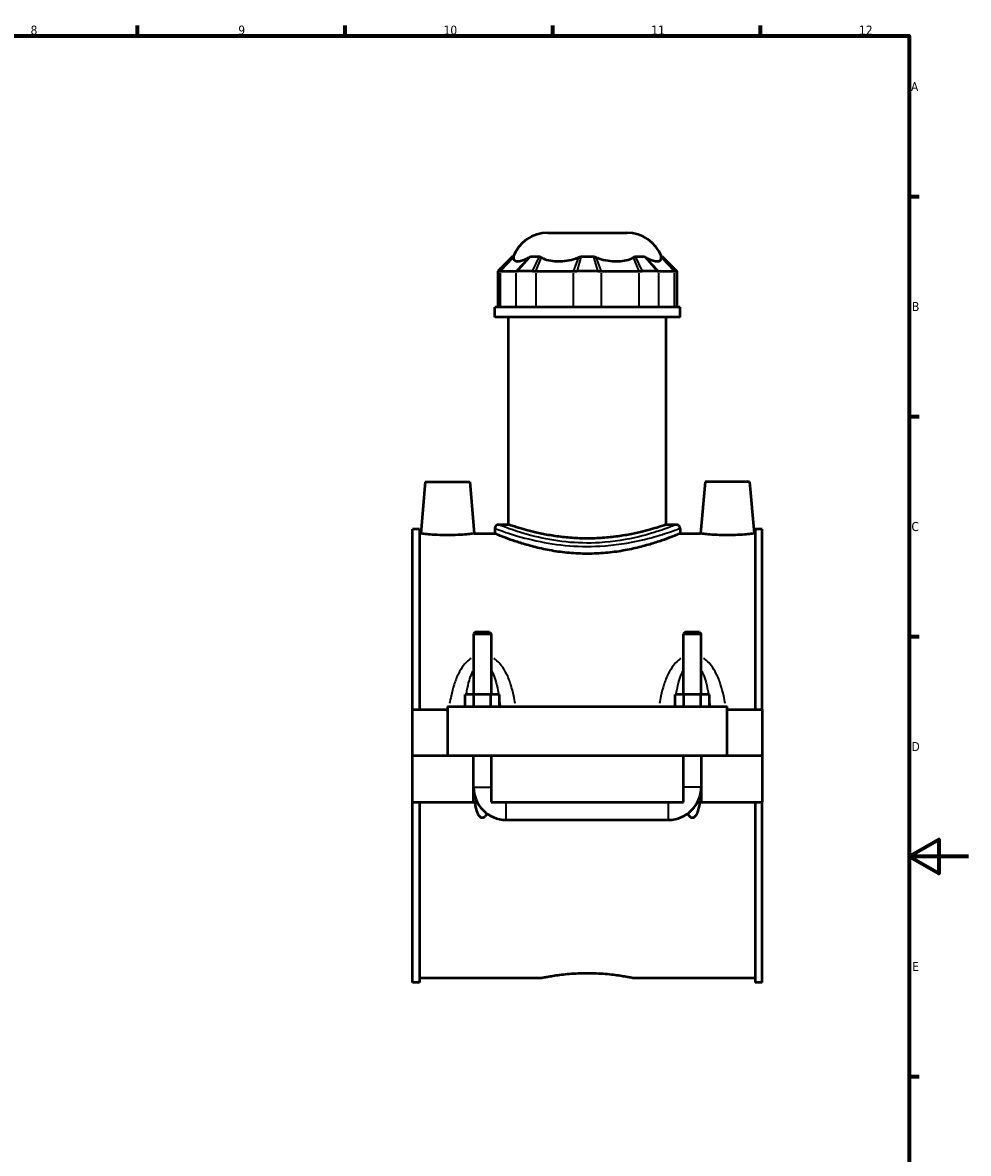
# Model space of a CAD drawing. Header units: millimetres. Extents: x 0 to 898, y -421 to 964.
# Tile 6 of 7: x 522 to 841, y 197 to 578. Entities that reach past the tile are written whole.
import ezdxf

# ---------------------------------------------------------------- set-up
doc = ezdxf.new("R2010")
doc.units = ezdxf.units.MM
for name, color, linetype, lineweight in [('Border (ANSI)', 7, 'Continuous', 70), ('Visible (ANSI)', 7, 'Continuous', 50), ('Visible Narrow (ANSI)', 7, 'Continuous', 35)]:
    doc.layers.add(name, color=color, linetype=linetype, lineweight=lineweight)
doc.styles.add('Note Text (ANSI)', font='tahoma.ttf')

# ---------------------------------------------------------------- blocks, each defined once
blk = doc.blocks.new('Borders Default Border')
at = {"layer": 'Border (ANSI)'}
for p, q in [((560.67, 574), (560.67, 577.45)), ((630.75, 574), (630.75, 577.45)), ((700.83, 574), (700.83, 577.45)), ((770.92, 574), (770.92, 577.45)), ((821, 519.75), (824.45, 519.75)), ((821, 445.5), (824.45, 445.5)), ((821, 371.25), (824.45, 371.25)), ((821, 222.75), (824.45, 222.75))]:
    blk.add_line(p, q, dxfattribs=at)
at = {"layer": 'Border (ANSI)', "flags": 128}
for points in [[(20, 20), (20, 574), (821, 574), (821, 20), (20, 20)], [(841, 297), (821, 297), (831, 302.77), (831, 291.23), (821, 297)]]:
    blk.add_lwpolyline(points, dxfattribs=at)
at = {"layer": 'Border (ANSI)', "color": 230, "true_color": 0xff0080, "attachment_point": 7, "style": 'Note Text (ANSI)'}
for s, insert, char_height in [('8', (524.63, 574.33), 3.05), ('9', (594.7, 574.34), 3.05), ('10', (663.96, 574.34), 3.048), ('11', (734.04, 574.4), 3.048), ('12', (804.13, 574.4), 3.048), ('A', (821.63, 555.35), 3.05), ('B', (821.99, 481.1), 3.05), ('C', (821.8, 406.8), 3.05), ('D', (821.81, 332.6), 3.05), ('E', (822.05, 258.35), 3.05)]:
    blk.add_mtext(s, dxfattribs=dict(at, insert=insert, char_height=char_height))

msp = doc.modelspace()

# ---------------------------------------------------------------- linework, layer by layer
at = {"layer": 'Visible (ANSI)'}
for p, q in [((699.118, 507.507), (725.81, 507.507)), ((687.244, 499.527), (682.244, 494.527)), ((687.244, 499.527), (687.556, 499.527)), ((693.338, 499.527), (696.364, 499.527)), ((710.323, 499.527), (714.604, 499.527)), ((728.563, 499.527), (731.59, 499.527)), ((737.372, 499.527), (737.684, 499.527)), ((737.684, 499.527), (742.684, 494.527)), ((682.763, 494.527), (682.244, 494.527)), ((682.244, 494.527), (682.244, 482.427)), ((683.195, 494.527), (688.385, 494.527)), ((693.985, 494.527), (688.94, 494.527)), ((695.15, 494.527), (707.68, 494.527)), ((716.031, 494.527), (708.897, 494.527)), ((717.247, 494.527), (729.777, 494.527)), ((735.987, 494.527), (730.943, 494.527)), ((736.542, 494.527), (741.732, 494.527)), ((742.684, 494.527), (742.164, 494.527)), ((742.684, 494.527), (742.684, 482.427)), ((743.714, 482.427), (681.214, 482.427)), ((681.214, 479.007), (681.214, 482.427)), ((743.714, 479.007), (743.714, 482.427)), ((743.714, 479.007), (681.214, 479.007)), ((685.901, 409.007), (685.901, 479.007)), ((739.026, 409.007), (739.026, 479.007)), ((657.764, 423.507), (656.233, 406.007)), ((657.764, 423.507), (672.764, 423.507)), ((672.764, 423.507), (674.295, 406.007)), ((752.164, 423.507), (750.633, 406.007)), ((767.164, 423.507), (752.164, 423.507)), ((767.164, 423.507), (768.695, 406.007)), ((685.901, 409.007), (682.464, 409.007)), ((742.464, 409.007), (739.026, 409.007)), ((653.464, 346.632), (653.464, 407.507)), ((655.824, 407.507), (653.464, 407.507)), ((655.824, 407.507), (655.824, 346.632)), ((655.824, 406.007), (656.233, 406.007)), ((674.295, 406.007), (681.214, 406.007)), ((681.214, 407.757), (681.214, 406.007)), ((743.714, 407.757), (743.714, 406.007)), ((743.714, 406.007), (750.633, 406.007)), ((768.695, 406.007), (769.104, 406.007)), ((769.104, 407.507), (769.104, 346.632)), ((771.464, 407.507), (769.104, 407.507)), ((771.464, 346.632), (771.464, 407.507)), ((674.664, 372.724), (674.064, 372.124)), ((674.064, 372.124), (680.064, 372.124)), ((674.064, 372.124), (674.064, 351.632)), ((679.464, 372.724), (674.664, 372.724)), ((679.464, 372.724), (680.064, 372.124)), ((680.064, 372.124), (680.064, 351.632)), ((745.464, 372.724), (744.864, 372.124)), ((744.864, 372.124), (750.864, 372.124)), ((744.864, 351.632), (744.864, 372.124)), ((750.264, 372.724), (745.464, 372.724)), ((750.264, 372.724), (750.864, 372.124)), ((750.864, 351.632), (750.864, 372.124)), ((674.177, 351.632), (671.29, 351.632)), ((671.29, 347.632), (671.29, 351.632)), ((679.95, 351.632), (674.177, 351.632)), ((674.177, 347.632), (674.177, 351.632)), ((682.837, 351.632), (679.95, 351.632)), ((679.95, 347.632), (679.95, 351.632)), ((682.837, 347.632), (682.837, 351.632)), ((742.09, 347.632), (742.09, 351.632)), ((744.977, 351.632), (742.09, 351.632)), ((750.75, 351.632), (744.977, 351.632)), ((744.977, 347.632), (744.977, 351.632)), ((753.637, 351.632), (750.75, 351.632)), ((750.75, 347.632), (750.75, 351.632)), ((753.637, 347.632), (753.637, 351.632)), ((665.264, 347.632), (665.264, 331.057)), ((665.264, 347.632), (759.664, 347.632)), ((759.664, 331.057), (759.664, 347.632)), ((653.464, 346.632), (665.264, 346.632)), ((653.464, 331.057), (653.464, 346.632)), ((759.664, 346.632), (771.464, 346.632)), ((771.464, 346.632), (771.464, 331.057)), ((653.464, 331.057), (665.264, 331.057)), ((653.464, 315.382), (653.464, 330.957)), ((674.064, 330.957), (653.464, 330.957)), ((665.264, 331.057), (759.664, 331.057)), ((674.064, 331.057), (674.064, 330.957)), ((674.064, 315.382), (674.064, 330.957)), ((680.064, 331.057), (680.064, 330.957)), ((680.064, 330.957), (680.064, 315.382)), ((744.864, 330.957), (680.064, 330.957)), ((744.864, 330.957), (744.864, 331.057)), ((744.864, 315.382), (744.864, 330.957)), ((750.864, 330.957), (750.864, 331.057)), ((750.864, 330.957), (750.864, 315.382)), ((771.464, 330.957), (750.864, 330.957)), ((759.664, 331.057), (771.464, 331.057)), ((771.464, 330.957), (771.464, 315.382)), ((653.464, 254.507), (653.464, 315.382)), ((653.464, 315.382), (674.064, 315.382)), ((655.824, 315.382), (655.824, 254.507)), ((674.54, 315.382), (674.064, 315.382)), ((674.54, 315.382), (674.555, 315.382)), ((675.266, 315.382), (674.555, 315.382)), ((680.064, 315.382), (744.864, 315.382)), ((750.372, 315.382), (749.662, 315.382)), ((750.372, 315.382), (750.388, 315.382)), ((750.864, 315.382), (750.388, 315.382)), ((750.864, 315.382), (771.464, 315.382)), ((769.104, 315.382), (769.104, 254.507)), ((771.464, 254.507), (771.464, 315.382)), ((685.064, 309.382), (739.864, 309.382)), ((655.824, 256.007), (696.784, 256.007)), ((728.144, 256.007), (769.104, 256.007)), ((655.824, 254.507), (653.464, 254.507)), ((771.464, 254.507), (769.104, 254.507))]:
    msp.add_line(p, q, dxfattribs=at)
for centre, radius, start, end in [((699.118, 495.007), 12.5, 90, 158.80151), ((725.81, 495.007), 12.5, 21.19849, 90), ((682.464, 407.757), 1.25, 90, 180), ((742.464, 407.757), 1.25, 0, 90), ((685.064, 320.382), 11, 180, 270), ((739.864, 320.382), 11, 270, 0)]:
    msp.add_arc(centre, radius, start, end, dxfattribs=at)
for points, knots in [([(687.526, 499.215), (687.517, 499.085), (687.522, 498.967), (687.577, 498.555), (687.719, 498.298), (688.194, 497.966), (688.527, 497.89), (688.896, 497.89), (689.266, 497.89), (689.739, 497.966), (690.829, 498.298), (691.446, 498.555), (692.263, 498.967), (692.485, 499.085), (692.716, 499.215)], [4.5222005, 4.5222005, 4.5222005, 4.5222005, 4.6162843, 4.6162843, 4.9060604, 4.9060604, 5.1958365, 5.1958365, 5.1958365, 5.4856126, 5.4856126, 5.7753886, 5.7753886, 5.8694725, 5.8694725, 5.8694725, 5.8694725]), ([(696.944, 499.215), (697.163, 499.085), (697.392, 498.967), (698.286, 498.555), (699.104, 498.298), (700.866, 497.966), (701.809, 497.89), (702.702, 497.89), (703.594, 497.89), (704.596, 497.966), (706.612, 498.298), (707.627, 498.555), (708.837, 498.967), (709.156, 499.085), (709.474, 499.215)], [4.5222005, 4.5222005, 4.5222005, 4.5222005, 4.6162843, 4.6162843, 4.9060604, 4.9060604, 5.1958365, 5.1958365, 5.1958365, 5.4856126, 5.4856126, 5.7753886, 5.7753886, 5.8694725, 5.8694725, 5.8694725, 5.8694725]), ([(715.453, 499.215), (715.771, 499.085), (716.091, 498.967), (717.301, 498.555), (718.315, 498.298), (720.331, 497.966), (721.333, 497.89), (722.226, 497.89), (723.118, 497.89), (724.062, 497.966), (725.823, 498.298), (726.641, 498.555), (727.536, 498.967), (727.765, 499.085), (727.983, 499.215)], [4.5222005, 4.5222005, 4.5222005, 4.5222005, 4.6162843, 4.6162843, 4.9060604, 4.9060604, 5.1958365, 5.1958365, 5.1958365, 5.4856126, 5.4856126, 5.7753886, 5.7753886, 5.8694725, 5.8694725, 5.8694725, 5.8694725]), ([(732.211, 499.215), (732.442, 499.085), (732.665, 498.967), (733.482, 498.555), (734.098, 498.298), (735.188, 497.966), (735.661, 497.89), (736.031, 497.89), (736.401, 497.89), (736.733, 497.966), (737.208, 498.298), (737.351, 498.555), (737.406, 498.967), (737.41, 499.085), (737.402, 499.215)], [4.5222005, 4.5222005, 4.5222005, 4.5222005, 4.6162843, 4.6162843, 4.9060604, 4.9060604, 5.1958365, 5.1958365, 5.1958365, 5.4856126, 5.4856126, 5.7753886, 5.7753886, 5.8694725, 5.8694725, 5.8694725, 5.8694725]), ([(682.763, 494.527), (682.825, 494.527), (682.892, 494.527), (683.036, 494.527), (683.113, 494.527), (683.195, 494.527)], [0.28940049, 0.28940049, 0.28940049, 0.28940049, 0.34104978, 0.34104978, 0.39269908, 0.39269908, 0.39269908, 0.39269908]), ([(688.385, 494.527), (688.468, 494.527), (688.555, 494.527), (688.74, 494.527), (688.838, 494.527), (688.94, 494.527)], [-0.39269908, -0.39269908, -0.39269908, -0.39269908, -0.34104978, -0.34104978, -0.28940049, -0.28940049, -0.28940049, -0.28940049]), ([(693.985, 494.527), (694.174, 494.527), (694.366, 494.527), (694.755, 494.527), (694.951, 494.527), (695.15, 494.527)], [0.28940049, 0.28940049, 0.28940049, 0.28940049, 0.34104978, 0.34104978, 0.39269908, 0.39269908, 0.39269908, 0.39269908]), ([(707.68, 494.527), (707.879, 494.527), (708.08, 494.527), (708.486, 494.527), (708.69, 494.527), (708.897, 494.527)], [-0.39269908, -0.39269908, -0.39269908, -0.39269908, -0.34104978, -0.34104978, -0.28940049, -0.28940049, -0.28940049, -0.28940049]), ([(716.031, 494.527), (716.237, 494.527), (716.442, 494.527), (716.848, 494.527), (717.048, 494.527), (717.247, 494.527)], [0.28940049, 0.28940049, 0.28940049, 0.28940049, 0.34104978, 0.34104978, 0.39269908, 0.39269908, 0.39269908, 0.39269908]), ([(729.777, 494.527), (729.976, 494.527), (730.173, 494.527), (730.561, 494.527), (730.753, 494.527), (730.943, 494.527)], [-0.39269908, -0.39269908, -0.39269908, -0.39269908, -0.34104978, -0.34104978, -0.28940049, -0.28940049, -0.28940049, -0.28940049]), ([(735.987, 494.527), (736.09, 494.527), (736.187, 494.527), (736.372, 494.527), (736.46, 494.527), (736.542, 494.527)], [0.28940049, 0.28940049, 0.28940049, 0.28940049, 0.34104978, 0.34104978, 0.39269908, 0.39269908, 0.39269908, 0.39269908]), ([(741.732, 494.527), (741.815, 494.527), (741.892, 494.527), (742.036, 494.527), (742.103, 494.527), (742.164, 494.527)], [-0.39269908, -0.39269908, -0.39269908, -0.39269908, -0.34104978, -0.34104978, -0.28940049, -0.28940049, -0.28940049, -0.28940049]), ([(739.026, 409.007), (739.026, 409.007), (738.864, 408.952), (738.185, 408.724), (737.669, 408.553), (736.309, 408.122), (735.465, 407.862), (733.519, 407.302), (732.418, 407.003), (730.074, 406.421), (728.75, 406.118), (725.863, 405.546), (724.3, 405.277), (721.032, 404.826), (719.325, 404.645), (715.882, 404.405), (714.146, 404.345), (710.781, 404.345), (709.046, 404.405), (705.603, 404.645), (703.895, 404.826), (700.628, 405.277), (699.065, 405.546), (696.177, 406.118), (694.853, 406.421), (692.51, 407.003), (691.408, 407.302), (689.463, 407.862), (688.618, 408.122), (687.259, 408.553), (686.742, 408.724), (686.064, 408.952), (685.901, 409.007), (685.901, 409.007)], [4.0374679, 4.0374679, 4.0374679, 4.0374679, 4.5420232, 4.5420232, 5.0465786, 5.0465786, 5.5511339, 5.5511339, 6.0556892, 6.0556892, 6.5605009, 6.5605009, 7.0653125, 7.0653125, 7.5701242, 7.5701242, 8.0749358, 8.0749358, 8.5797475, 8.5797475, 9.0845591, 9.0845591, 9.5893708, 9.5893708, 10.0941824, 10.0941824, 10.5987377, 10.5987377, 11.1032931, 11.1032931, 11.6078484, 11.6078484, 12.1124037, 12.1124037, 12.1124037, 12.1124037]), ([(674.295, 406.007), (674.295, 406.007), (674.069, 405.979), (673.151, 405.876), (672.459, 405.802), (670.86, 405.664), (669.844, 405.59), (667.616, 405.485), (666.403, 405.456), (664.125, 405.456), (662.912, 405.485), (660.683, 405.59), (659.668, 405.664), (658.068, 405.802), (657.376, 405.876), (656.458, 405.979), (656.233, 406.007), (656.233, 406.007)], [1.3658311, 1.3658311, 1.3658311, 1.3658311, 1.707078, 1.707078, 2.0483248, 2.0483248, 2.3899935, 2.3899935, 2.7316622, 2.7316622, 3.0733309, 3.0733309, 3.4149996, 3.4149996, 3.7562465, 3.7562465, 4.0974934, 4.0974934, 4.0974934, 4.0974934]), ([(743.714, 406.007), (743.714, 406.007), (743.521, 405.926), (742.718, 405.597), (742.108, 405.349), (740.506, 404.725), (739.512, 404.349), (737.226, 403.537), (735.934, 403.102), (733.186, 402.254), (731.633, 401.811), (728.245, 400.97), (726.41, 400.573), (722.569, 399.906), (720.56, 399.636), (716.502, 399.276), (714.453, 399.187), (710.474, 399.187), (708.425, 399.276), (704.368, 399.636), (702.358, 399.906), (698.517, 400.573), (696.683, 400.97), (693.295, 401.811), (691.741, 402.254), (688.994, 403.102), (687.701, 403.537), (685.415, 404.349), (684.421, 404.725), (682.819, 405.349), (682.209, 405.597), (681.406, 405.926), (681.214, 406.007), (681.214, 406.007)], [4.772519, 4.772519, 4.772519, 4.772519, 5.3687232, 5.3687232, 5.9649274, 5.9649274, 6.5611316, 6.5611316, 7.1573358, 7.1573358, 7.7542614, 7.7542614, 8.3511869, 8.3511869, 8.9481124, 8.9481124, 9.545038, 9.545038, 10.1419635, 10.1419635, 10.7388891, 10.7388891, 11.3358146, 11.3358146, 11.9327401, 11.9327401, 12.5289443, 12.5289443, 13.1251485, 13.1251485, 13.7213528, 13.7213528, 14.317557, 14.317557, 14.317557, 14.317557]), ([(768.695, 406.007), (768.695, 406.007), (768.469, 405.979), (767.551, 405.876), (766.859, 405.802), (765.26, 405.664), (764.244, 405.59), (762.016, 405.485), (760.803, 405.456), (759.664, 405.456), (758.525, 405.456), (757.312, 405.485), (755.083, 405.59), (754.068, 405.664), (752.468, 405.802), (751.776, 405.876), (750.858, 405.979), (750.633, 406.007), (750.633, 406.007)], [4.0974934, 4.0974934, 4.0974934, 4.0974934, 4.4387402, 4.4387402, 4.7799871, 4.7799871, 5.1216558, 5.1216558, 5.4633245, 5.4633245, 5.4633245, 5.8049932, 5.8049932, 6.1466619, 6.1466619, 6.4879087, 6.4879087, 6.8291556, 6.8291556, 6.8291556, 6.8291556]), ([(678.588, 311.49), (678.558, 311.425), (678.527, 311.36), (678.305, 310.918), (678.033, 310.489), (677.603, 310.171), (677.502, 310.111), (677.287, 310.029), (677.172, 310.007), (676.956, 310.007), (676.841, 310.029), (676.625, 310.111), (676.524, 310.171), (676.094, 310.489), (675.823, 310.918), (675.381, 311.797), (675.202, 312.327), (674.902, 313.418), (674.783, 313.98), (674.637, 314.828), (674.594, 315.104), (674.555, 315.382)], [1.36715814, 1.36715814, 1.36715814, 1.36715814, 1.38954137, 1.38954137, 1.51986951, 1.51986951, 1.55232167, 1.55232167, 1.58477384, 1.58477384, 1.617226, 1.617226, 1.64967817, 1.64967817, 1.7800063, 1.7800063, 1.95369898, 1.95369898, 2.12739165, 2.12739165, 2.21000929, 2.21000929, 2.21000929, 2.21000929]), ([(750.372, 315.382), (750.333, 315.104), (750.29, 314.828), (750.144, 313.98), (750.026, 313.418), (749.725, 312.327), (749.547, 311.797), (749.105, 310.918), (748.833, 310.489), (748.403, 310.171), (748.302, 310.111), (748.087, 310.029), (747.972, 310.007), (747.756, 310.007), (747.641, 310.029), (747.425, 310.111), (747.324, 310.171), (746.894, 310.489), (746.623, 310.918), (746.401, 311.36), (746.369, 311.425), (746.339, 311.49)], [0.95953839, 0.95953839, 0.95953839, 0.95953839, 1.04215603, 1.04215603, 1.2158487, 1.2158487, 1.38954137, 1.38954137, 1.51986951, 1.51986951, 1.55232167, 1.55232167, 1.58477384, 1.58477384, 1.617226, 1.617226, 1.64967817, 1.64967817, 1.7800063, 1.7800063, 1.80238953, 1.80238953, 1.80238953, 1.80238953]), ([(696.784, 256.007), (696.784, 256.007), (696.879, 256.027), (697.277, 256.109), (697.58, 256.171), (698.381, 256.326), (698.879, 256.42), (700.03, 256.62), (700.682, 256.728), (702.071, 256.935), (702.855, 257.043), (704.565, 257.246), (705.49, 257.34), (707.421, 257.498), (708.428, 257.561), (710.456, 257.644), (711.476, 257.665), (713.451, 257.665), (714.472, 257.644), (716.499, 257.561), (717.507, 257.498), (719.438, 257.34), (720.362, 257.246), (722.072, 257.043), (722.857, 256.935), (724.246, 256.728), (724.898, 256.62), (726.048, 256.42), (726.546, 256.326), (727.347, 256.171), (727.651, 256.109), (728.049, 256.027), (728.144, 256.007), (728.144, 256.007)], [2.3701179, 2.3701179, 2.3701179, 2.3701179, 2.6663727, 2.6663727, 2.9626275, 2.9626275, 3.2588823, 3.2588823, 3.5551371, 3.5551371, 3.8514117, 3.8514117, 4.1476864, 4.1476864, 4.4439611, 4.4439611, 4.7402358, 4.7402358, 5.0365105, 5.0365105, 5.3327852, 5.3327852, 5.6290598, 5.6290598, 5.9253345, 5.9253345, 6.2215893, 6.2215893, 6.5178441, 6.5178441, 6.8140989, 6.8140989, 7.1103537, 7.1103537, 7.1103537, 7.1103537])]:
    msp.add_open_spline(points, degree=3, knots=knots, dxfattribs=at)
for points in [[(687.556, 499.527), (687.544, 499.438), (687.534, 499.333), (687.526, 499.215)], [(692.716, 499.215), (692.93, 499.335), (693.138, 499.44), (693.338, 499.527)], [(696.364, 499.527), (696.552, 499.438), (696.745, 499.333), (696.944, 499.215)], [(709.474, 499.215), (709.769, 499.335), (710.052, 499.44), (710.323, 499.527)], [(714.604, 499.527), (714.881, 499.438), (715.164, 499.333), (715.453, 499.215)], [(727.983, 499.215), (728.186, 499.335), (728.379, 499.44), (728.563, 499.527)], [(731.59, 499.527), (731.794, 499.438), (732.001, 499.333), (732.211, 499.215)], [(737.402, 499.215), (737.394, 499.335), (737.383, 499.44), (737.372, 499.527)]]:
    msp.add_open_spline(points, degree=3, dxfattribs=at)
at = {"layer": 'Visible Narrow (ANSI)'}
for p, q in [((683.003, 494.777), (687.316, 499.277)), ((683.412, 494.762), (687.309, 498.981)), ((692.499, 498.981), (688.602, 494.762)), ((693.118, 499.277), (689.16, 494.777)), ((694.104, 494.777), (696.245, 499.277)), ((695.24, 494.762), (696.854, 498.981)), ((709.384, 498.981), (707.77, 494.762)), ((710.252, 499.277), (708.968, 494.777)), ((715.96, 494.777), (714.675, 499.277)), ((717.158, 494.762), (715.543, 498.981)), ((728.073, 498.981), (729.688, 494.762)), ((728.682, 499.277), (730.824, 494.777)), ((735.768, 494.777), (731.81, 499.277)), ((736.326, 494.762), (732.428, 498.981)), ((737.612, 499.277), (741.924, 494.777)), ((737.618, 498.981), (741.516, 494.762)), ((683.195, 483.032), (683.195, 493.922)), ((688.385, 493.922), (688.385, 483.032)), ((695.15, 483.032), (695.15, 493.922)), ((707.68, 493.922), (707.68, 483.032)), ((717.247, 483.032), (717.247, 493.922)), ((729.777, 493.922), (729.777, 483.032)), ((736.542, 483.032), (736.542, 493.922)), ((741.732, 493.922), (741.732, 483.032)), ((674.101, 320.382), (680.027, 320.382)), ((750.827, 320.382), (744.901, 320.382)), ((685.064, 309.419), (685.064, 315.345)), ((739.864, 309.419), (739.864, 315.345))]:
    msp.add_line(p, q, dxfattribs=at)
for points, knots in [([(742.087, 408.858), (742.037, 408.839), (741.981, 408.817), (741.178, 408.503), (739.676, 407.917), (735.505, 406.499), (732.881, 405.68), (725.95, 403.998), (721.358, 403.204), (712.811, 402.702), (708.958, 402.795), (701.47, 403.563), (697.862, 404.254), (691.176, 405.909), (688.219, 406.886), (684.561, 408.185), (683.47, 408.612), (682.885, 408.841), (682.862, 408.85), (682.84, 408.859)], [14.7785185, 14.7785185, 14.7785185, 14.7785185, 14.8746775, 14.8746775, 16.0562597, 16.0562597, 17.198518, 17.198518, 18.6581431, 18.6581431, 19.7943505, 19.7943505, 20.9855434, 20.9855434, 22.3326695, 22.3326695, 23.3179731, 23.3179731, 23.3595875, 23.3595875, 23.3595875, 23.3595875]), ([(681.606, 407.611), (681.629, 407.603), (681.652, 407.594), (682.262, 407.368), (683.399, 406.948), (687.209, 405.67), (690.289, 404.709), (697.254, 403.08), (701.012, 402.4), (708.812, 401.645), (712.826, 401.553), (721.728, 402.047), (726.512, 402.828), (733.731, 404.483), (736.465, 405.289), (740.81, 406.685), (742.374, 407.261), (743.211, 407.57), (743.269, 407.591), (743.321, 407.611)], [-23.3595875, -23.3595875, -23.3595875, -23.3595875, -23.3179731, -23.3179731, -22.3326695, -22.3326695, -20.9855434, -20.9855434, -19.7943505, -19.7943505, -18.6581431, -18.6581431, -17.198518, -17.198518, -16.0562597, -16.0562597, -14.8746775, -14.8746775, -14.7785185, -14.7785185, -14.7785185, -14.7785185]), ([(673.248, 363.89), (672.875, 363.648), (672.52, 363.378), (671.648, 362.615), (671.161, 362.087), (670.038, 360.657), (669.462, 359.704), (668.381, 357.541), (667.904, 356.314), (667.094, 353.785), (666.761, 352.483), (666.303, 350.321), (666.146, 349.475), (666.006, 348.622)], [-2.394763, -2.394763, -2.394763, -2.394763, -2.2606351, -2.2606351, -2.04497, -2.04497, -1.7137861, -1.7137861, -1.3276066, -1.3276066, -0.9400908, -0.9400908, -0.6952544, -0.6952544, -0.6952544, -0.6952544]), ([(688.121, 348.622), (687.982, 349.475), (687.825, 350.321), (687.366, 352.483), (687.034, 353.785), (686.223, 356.314), (685.746, 357.541), (684.666, 359.704), (684.09, 360.657), (682.967, 362.087), (682.48, 362.615), (681.607, 363.378), (681.253, 363.648), (680.88, 363.89)], [-4.9066036, -4.9066036, -4.9066036, -4.9066036, -4.6617672, -4.6617672, -4.2742514, -4.2742514, -3.8880719, -3.8880719, -3.556888, -3.556888, -3.3412229, -3.3412229, -3.2070951, -3.2070951, -3.2070951, -3.2070951]), ([(744.048, 363.89), (743.675, 363.648), (743.32, 363.378), (742.448, 362.615), (741.961, 362.087), (740.838, 360.657), (740.262, 359.704), (739.181, 357.541), (738.704, 356.314), (737.894, 353.785), (737.561, 352.483), (737.103, 350.321), (736.946, 349.475), (736.806, 348.622)], [-2.394763, -2.394763, -2.394763, -2.394763, -2.2606351, -2.2606351, -2.0449701, -2.0449701, -1.7137862, -1.7137862, -1.3276067, -1.3276067, -0.9400906, -0.9400906, -0.6952544, -0.6952544, -0.6952544, -0.6952544]), ([(758.921, 348.622), (758.782, 349.475), (758.625, 350.321), (758.166, 352.483), (757.834, 353.785), (757.023, 356.314), (756.546, 357.541), (755.466, 359.704), (754.89, 360.657), (753.767, 362.087), (753.28, 362.615), (752.407, 363.378), (752.053, 363.648), (751.68, 363.89)], [-4.9066036, -4.9066036, -4.9066036, -4.9066036, -4.6617674, -4.6617674, -4.2742513, -4.2742513, -3.8880718, -3.8880718, -3.556888, -3.556888, -3.3412229, -3.3412229, -3.2070951, -3.2070951, -3.2070951, -3.2070951]), ([(671.675, 352.091), (671.729, 352.412), (671.787, 352.731), (672.068, 354.205), (672.328, 355.33), (672.917, 357.313), (673.231, 358.186), (673.691, 359.17), (673.783, 359.355), (673.878, 359.535)], [1.22194534, 1.22194534, 1.22194534, 1.22194534, 1.3276066, 1.3276066, 1.71378614, 1.71378614, 2.04497002, 2.04497002, 2.12419178, 2.12419178, 2.12419178, 2.12419178]), ([(680.249, 359.535), (680.344, 359.355), (680.436, 359.17), (680.896, 358.186), (681.21, 357.313), (681.8, 355.33), (682.06, 354.205), (682.341, 352.731), (682.398, 352.412), (682.453, 352.091)], [3.47766625, 3.47766625, 3.47766625, 3.47766625, 3.55688801, 3.55688801, 3.8880719, 3.8880719, 4.27425143, 4.27425143, 4.3799127, 4.3799127, 4.3799127, 4.3799127]), ([(742.475, 352.091), (742.529, 352.412), (742.587, 352.731), (742.868, 354.205), (743.128, 355.33), (743.717, 357.313), (744.031, 358.186), (744.491, 359.17), (744.583, 359.355), (744.678, 359.535)], [1.22194534, 1.22194534, 1.22194534, 1.22194534, 1.3276067, 1.3276067, 1.71378621, 1.71378621, 2.04497007, 2.04497007, 2.12419178, 2.12419178, 2.12419178, 2.12419178]), ([(751.049, 359.535), (751.144, 359.355), (751.236, 359.17), (751.696, 358.186), (752.01, 357.313), (752.6, 355.33), (752.86, 354.205), (753.141, 352.731), (753.198, 352.412), (753.253, 352.091)], [3.47766625, 3.47766625, 3.47766625, 3.47766625, 3.55688796, 3.55688796, 3.88807182, 3.88807182, 4.27425133, 4.27425133, 4.3799127, 4.3799127, 4.3799127, 4.3799127])]:
    msp.add_open_spline(points, degree=3, knots=knots, dxfattribs=at)
for points in [[(671.09, 347.725), (671.148, 348.281), (671.21, 348.834), (671.279, 349.382)], [(682.849, 349.382), (682.917, 348.834), (682.98, 348.281), (683.038, 347.725)], [(741.89, 347.725), (741.948, 348.281), (742.01, 348.834), (742.079, 349.382)], [(753.649, 349.382), (753.717, 348.834), (753.78, 348.281), (753.838, 347.725)]]:
    msp.add_open_spline(points, degree=3, dxfattribs=at)

# ---------------------------------------------------------------- block references
msp.add_blockref('Borders Default Border', (0, 0))

doc.saveas('drawing.dxf')
